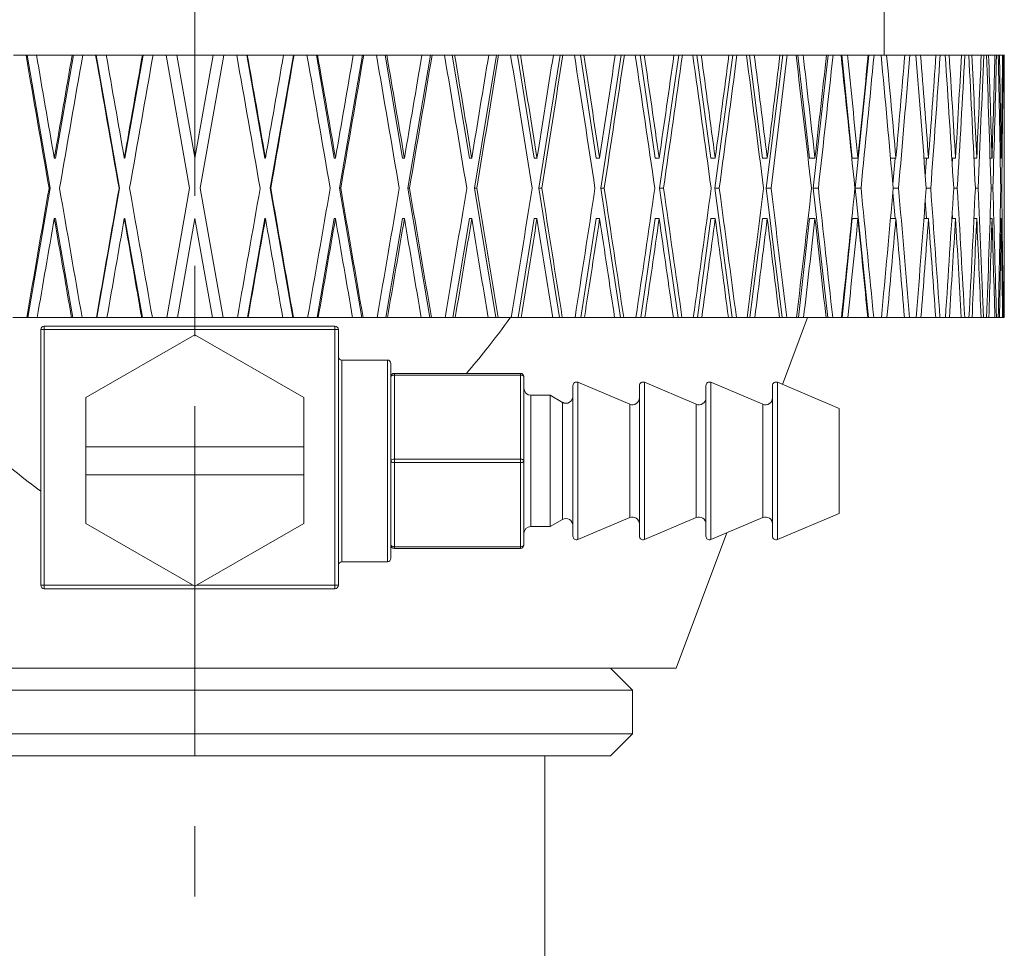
# Model space of a CAD drawing. Header units: inches. Extents: x 1.1 to 19.8, y 0.8 to 16.6.
# Tile 9 of 16: x 10.8 to 12.2, y 5.7 to 7. Entities that reach past the tile are written whole.
import ezdxf

# ---------------------------------------------------------------- set-up
doc = ezdxf.new("R2010")
doc.units = ezdxf.units.IN
doc.header["$MEASUREMENT"] = 0
doc.linetypes.add('CENTERX2', pattern=[0.8, 0.5, -0.1, 0.1, -0.1])
doc.layers.add('SLD-0', color=7, linetype='Continuous')

msp = doc.modelspace()

# ---------------------------------------------------------------- linework, layer by layer
at = {"color": 7, "linetype": 'Continuous', "lineweight": 15}
for p, q in [((12.0495, 6.9779), (12.0495, 7.4216)), ((10.8061, 6.9779), (10.8242, 6.9779)), ((10.8242, 6.9779), (10.8258, 6.9779)), ((10.8258, 6.9779), (10.8589, 6.7876)), ((10.8258, 6.9779), (10.8391, 6.9779)), ((10.8391, 6.9779), (10.8902, 6.9779)), ((10.8919, 6.9779), (10.8664, 6.8308)), ((10.8902, 6.9779), (10.8919, 6.9779)), ((10.8919, 6.9779), (10.9053, 6.9779)), ((10.9053, 6.9779), (10.9237, 6.9779)), ((10.9237, 6.9779), (10.9245, 6.9779)), ((10.9245, 6.9779), (10.9579, 6.7876)), ((10.9245, 6.9779), (10.9388, 6.9779)), ((10.9388, 6.9779), (10.9905, 6.9779)), ((10.9913, 6.9779), (10.9655, 6.8308)), ((10.9905, 6.9779), (10.9913, 6.9779)), ((10.9913, 6.9779), (11.0057, 6.9779)), ((11.0057, 6.9779), (11.0242, 6.9779)), ((11.0577, 6.7876), (11.0242, 6.9779)), ((11.0242, 6.9779), (11.0394, 6.9779)), ((11.0394, 6.9779), (11.0652, 6.8316)), ((11.0394, 6.9779), (11.0913, 6.9779)), ((11.0654, 6.8308), (11.0913, 6.9779)), ((11.1065, 6.9779), (11.073, 6.7876)), ((11.0913, 6.9779), (11.1065, 6.9779)), ((11.1065, 6.9779), (11.125, 6.9779)), ((11.125, 6.9779), (11.1394, 6.9779)), ((11.1652, 6.8308), (11.1394, 6.9779)), ((11.1394, 6.9779), (11.1402, 6.9779)), ((11.1402, 6.9779), (11.1919, 6.9779)), ((11.1728, 6.7876), (11.2063, 6.9779)), ((11.1919, 6.9779), (11.2063, 6.9779)), ((11.2063, 6.9779), (11.2071, 6.9779)), ((11.2071, 6.9779), (11.2254, 6.9779)), ((11.2254, 6.9779), (11.2388, 6.9779)), ((11.2644, 6.8308), (11.2388, 6.9779)), ((11.2388, 6.9779), (11.2405, 6.9779)), ((11.2405, 6.9779), (11.2916, 6.9779)), ((11.2719, 6.7876), (11.3049, 6.9779)), ((11.2916, 6.9779), (11.3049, 6.9779)), ((11.3049, 6.9779), (11.3065, 6.9779)), ((11.3065, 6.9779), (11.3246, 6.9779)), ((11.3246, 6.9779), (11.3369, 6.9779)), ((11.362, 6.8308), (11.3369, 6.9779)), ((11.3369, 6.9779), (11.3394, 6.9779)), ((11.3394, 6.9779), (11.3895, 6.9779)), ((11.3693, 6.7876), (11.4017, 6.9779)), ((11.3895, 6.9779), (11.4017, 6.9779)), ((11.4017, 6.9779), (11.4041, 6.9779)), ((11.4041, 6.9779), (11.4218, 6.9779)), ((11.4218, 6.9779), (11.4329, 6.9779)), ((11.4573, 6.8308), (11.4329, 6.9779)), ((11.4329, 6.9779), (11.4363, 6.9779)), ((11.4363, 6.9779), (11.485, 6.9779)), ((11.4645, 6.7876), (11.496, 6.9779)), ((11.485, 6.9779), (11.496, 6.9779)), ((11.496, 6.9779), (11.4992, 6.9779)), ((11.4992, 6.9779), (11.5163, 6.9779)), ((11.5163, 6.9779), (11.5262, 6.9779)), ((11.5497, 6.8308), (11.5262, 6.9779)), ((11.5262, 6.9779), (11.5303, 6.9779)), ((11.5303, 6.9779), (11.5773, 6.9779)), ((11.5566, 6.7876), (11.587, 6.9779)), ((11.5773, 6.9779), (11.587, 6.9779)), ((11.587, 6.9779), (11.5909, 6.9779)), ((11.5909, 6.9779), (11.6073, 6.9779)), ((11.6073, 6.9779), (11.6159, 6.9779)), ((11.6383, 6.8308), (11.6159, 6.9779)), ((11.6159, 6.9779), (11.6207, 6.9779)), ((11.6207, 6.9779), (11.6657, 6.9779)), ((11.6449, 6.7876), (11.674, 6.9779)), ((11.6657, 6.9779), (11.674, 6.9779)), ((11.674, 6.9779), (11.6786, 6.9779)), ((11.6786, 6.9779), (11.6942, 6.9779)), ((11.6942, 6.9779), (11.7014, 6.9779)), ((11.7227, 6.8308), (11.7014, 6.9779)), ((11.7014, 6.9779), (11.707, 6.9779)), ((11.707, 6.9779), (11.7495, 6.9779)), ((11.7289, 6.7876), (11.7564, 6.9779)), ((11.7495, 6.9779), (11.7564, 6.9779)), ((11.7564, 6.9779), (11.7617, 6.9779)), ((11.7617, 6.9779), (11.7764, 6.9779)), ((11.7764, 6.9779), (11.7821, 6.9779)), ((11.802, 6.8308), (11.7821, 6.9779)), ((11.7821, 6.9779), (11.7883, 6.9779)), ((11.7883, 6.9779), (11.8281, 6.9779)), ((11.8078, 6.7876), (11.8335, 6.9779)), ((11.8281, 6.9779), (11.8335, 6.9779)), ((11.8335, 6.9779), (11.8395, 6.9779)), ((11.8395, 6.9779), (11.8531, 6.9779)), ((11.8531, 6.9779), (11.8573, 6.9779)), ((11.8757, 6.8308), (11.8573, 6.9779)), ((11.8573, 6.9779), (11.8642, 6.9779)), ((11.8642, 6.9779), (11.9009, 6.9779)), ((11.881, 6.7876), (11.9048, 6.9779)), ((11.9009, 6.9779), (11.9048, 6.9779)), ((11.9048, 6.9779), (11.9113, 6.9779)), ((11.9113, 6.9779), (11.9238, 6.9779)), ((11.9238, 6.9779), (11.9265, 6.9779)), ((11.9432, 6.8308), (11.9265, 6.9779)), ((11.9265, 6.9779), (11.934, 6.9779)), ((11.934, 6.9779), (11.9673, 6.9779)), ((11.9481, 6.7876), (11.9697, 6.9779)), ((11.9673, 6.9779), (11.9697, 6.9779)), ((11.9697, 6.9779), (11.9768, 6.9779)), ((11.9768, 6.9779), (11.988, 6.9779)), ((11.988, 6.9779), (11.9892, 6.9779)), ((12.004, 6.8308), (11.9892, 6.9779)), ((11.9892, 6.9779), (11.9971, 6.9779)), ((11.9971, 6.9779), (12.0269, 6.9779)), ((12.0084, 6.7876), (12.0277, 6.9779)), ((12.0269, 6.9779), (12.0277, 6.9779)), ((12.0277, 6.9779), (12.0353, 6.9779)), ((12.0353, 6.9779), (12.0452, 6.9779)), ((12.0452, 6.9779), (12.0532, 6.9779)), ((12.0532, 6.9779), (12.0791, 6.9779)), ((12.0791, 6.9779), (12.0864, 6.9779)), ((12.0864, 6.9779), (12.0949, 6.9779)), ((12.0949, 6.9779), (12.1017, 6.9779)), ((12.1017, 6.9779), (12.1237, 6.9779)), ((12.1237, 6.9779), (12.1297, 6.9779)), ((12.1297, 6.9779), (12.1368, 6.9779)), ((12.1368, 6.9779), (12.1424, 6.9779)), ((12.1424, 6.9779), (12.1601, 6.9779)), ((12.1601, 6.9779), (12.1649, 6.9779)), ((12.1649, 6.9779), (12.1705, 6.9779)), ((12.1705, 6.9779), (12.1749, 6.9779)), ((12.1749, 6.9779), (12.1883, 6.9779)), ((12.1883, 6.9779), (12.1918, 6.9779)), ((12.1918, 6.9779), (12.1958, 6.9779)), ((12.1958, 6.9779), (12.1989, 6.9779)), ((12.1989, 6.9779), (12.2079, 6.9779)), ((12.2079, 6.9779), (12.2101, 6.9779)), ((12.2101, 6.9779), (12.2125, 6.9779)), ((12.2125, 6.9779), (12.2143, 6.9779)), ((12.2143, 6.9779), (12.2188, 6.9779)), ((12.2188, 6.9779), (12.2197, 6.9779)), ((12.2197, 6.9779), (12.2205, 6.9779)), ((12.2205, 6.9779), (12.2209, 6.9779)), ((12.2209, 6.9779), (12.2212, 6.9779)), ((12.2212, 6.8316), (12.2212, 6.9779)), ((10.8646, 6.8308), (10.8645, 6.8316)), ((10.8664, 6.8308), (10.8646, 6.8308)), ((10.9646, 6.8308), (10.9645, 6.8316)), ((10.9655, 6.8308), (10.9646, 6.8308)), ((11.0654, 6.8308), (11.0652, 6.8316)), ((11.1652, 6.8308), (11.1661, 6.8308)), ((11.1661, 6.8308), (11.166, 6.8316)), ((11.2644, 6.8308), (11.2661, 6.8308)), ((11.2661, 6.8308), (11.266, 6.8316)), ((11.362, 6.8308), (11.3646, 6.8308)), ((11.3646, 6.8308), (11.3644, 6.8316)), ((11.4573, 6.8308), (11.4607, 6.8308)), ((11.4607, 6.8308), (11.4606, 6.8316)), ((11.5497, 6.8308), (11.5539, 6.8308)), ((11.5539, 6.8308), (11.5538, 6.8316)), ((11.6383, 6.8308), (11.6433, 6.8308)), ((11.6433, 6.8308), (11.6432, 6.8316)), ((11.7227, 6.8308), (11.7284, 6.8308)), ((11.7284, 6.8308), (11.7283, 6.8316)), ((11.802, 6.8308), (11.8084, 6.8308)), ((11.8084, 6.8308), (11.8083, 6.8316)), ((11.8757, 6.8308), (11.8827, 6.8308)), ((11.8827, 6.8308), (11.8826, 6.8316)), ((11.9432, 6.8308), (11.9509, 6.8308)), ((11.9509, 6.8308), (11.9508, 6.8316)), ((12.004, 6.8308), (12.0122, 6.8308)), ((12.0122, 6.8308), (12.0122, 6.8316)), ((12.0587, 6.8308), (12.0664, 6.8308)), ((12.0621, 6.7933), (12.0654, 6.8308)), ((12.0664, 6.8308), (12.0663, 6.8316)), ((12.1064, 6.8308), (12.113, 6.8308)), ((12.1084, 6.8049), (12.1103, 6.8308)), ((12.113, 6.8308), (12.1129, 6.8316)), ((12.1463, 6.8308), (12.1516, 6.8308)), ((12.1468, 6.8217), (12.1474, 6.8308)), ((12.1516, 6.8308), (12.1515, 6.8316)), ((12.1778, 6.8308), (12.1819, 6.8308)), ((12.1819, 6.8308), (12.1818, 6.8316)), ((12.2009, 6.8308), (12.2037, 6.8308)), ((12.2037, 6.8308), (12.2037, 6.8316)), ((12.2154, 6.8308), (12.2168, 6.8308)), ((12.2168, 6.8308), (12.2168, 6.8316)), ((12.2211, 6.8308), (12.2212, 6.8308)), ((12.2212, 6.8308), (12.2212, 6.8316)), ((10.8589, 6.7876), (10.8268, 6.6029)), ((10.8589, 6.7876), (10.8571, 6.7876)), ((10.9579, 6.7876), (10.9255, 6.6029)), ((10.9579, 6.7876), (10.957, 6.7876)), ((11.0252, 6.6029), (11.0577, 6.7876)), ((11.073, 6.7876), (11.1055, 6.6029)), ((11.1728, 6.7876), (11.1737, 6.7876)), ((11.2053, 6.6029), (11.1728, 6.7876)), ((11.2719, 6.7876), (11.2736, 6.7876)), ((11.3039, 6.6029), (11.2719, 6.7876)), ((11.4008, 6.6029), (11.3693, 6.7876)), ((11.3693, 6.7876), (11.3719, 6.7876)), ((11.4951, 6.6029), (11.4645, 6.7876)), ((11.4645, 6.7876), (11.4679, 6.7876)), ((11.5861, 6.6029), (11.5566, 6.7876)), ((11.5566, 6.7876), (11.5608, 6.7876)), ((11.6731, 6.6029), (11.6449, 6.7876)), ((11.6449, 6.7876), (11.6499, 6.7876)), ((11.7556, 6.6029), (11.7289, 6.7876)), ((11.7289, 6.7876), (11.7346, 6.7876)), ((11.8327, 6.6029), (11.8078, 6.7876)), ((11.8078, 6.7876), (11.8142, 6.7876)), ((11.9041, 6.6029), (11.881, 6.7876)), ((11.881, 6.7876), (11.8881, 6.7876)), ((11.969, 6.6029), (11.9481, 6.7876)), ((11.9481, 6.7876), (11.9557, 6.7876)), ((12.0271, 6.6029), (12.0084, 6.7876)), ((12.0084, 6.7876), (12.0166, 6.7876)), ((12.0654, 6.7444), (12.0621, 6.7818)), ((12.0626, 6.7876), (12.0702, 6.7876)), ((12.1097, 6.7876), (12.1162, 6.7876)), ((12.1489, 6.7876), (12.1541, 6.7876)), ((12.1799, 6.7876), (12.1838, 6.7876)), ((12.2023, 6.7876), (12.205, 6.7876)), ((12.2161, 6.7876), (12.2175, 6.7876)), ((12.1103, 6.7444), (12.1084, 6.7702)), ((12.1474, 6.7444), (12.1468, 6.7535)), ((10.8664, 6.7444), (10.8646, 6.7444)), ((10.8664, 6.7444), (10.8909, 6.6029)), ((10.9655, 6.7444), (10.9646, 6.7444)), ((10.9655, 6.7444), (10.9903, 6.6029)), ((11.0654, 6.7444), (11.0404, 6.6029)), ((11.0903, 6.6029), (11.0654, 6.7444)), ((11.1404, 6.6029), (11.1652, 6.7444)), ((11.1652, 6.7444), (11.1661, 6.7444)), ((11.2398, 6.6029), (11.2644, 6.7444)), ((11.2644, 6.7444), (11.2661, 6.7444)), ((11.3379, 6.6029), (11.362, 6.7444)), ((11.362, 6.7444), (11.3646, 6.7444)), ((11.4339, 6.6029), (11.4573, 6.7444)), ((11.4573, 6.7444), (11.4607, 6.7444)), ((11.5271, 6.6029), (11.5497, 6.7444)), ((11.5497, 6.7444), (11.5539, 6.7444)), ((11.6167, 6.6029), (11.6383, 6.7444)), ((11.6383, 6.7444), (11.6433, 6.7444)), ((11.7022, 6.6029), (11.7227, 6.7444)), ((11.7227, 6.7444), (11.7284, 6.7444)), ((11.7829, 6.6029), (11.802, 6.7444)), ((11.802, 6.7444), (11.8084, 6.7444)), ((11.858, 6.6029), (11.8757, 6.7444)), ((11.8757, 6.7444), (11.8827, 6.7444)), ((11.9272, 6.6029), (11.9432, 6.7444)), ((11.9432, 6.7444), (11.9509, 6.7444)), ((11.9897, 6.6029), (12.004, 6.7444)), ((12.004, 6.7444), (12.0122, 6.7444)), ((12.0587, 6.7444), (12.0664, 6.7444)), ((12.1064, 6.7444), (12.113, 6.7444)), ((12.1463, 6.7444), (12.1516, 6.7444)), ((12.1778, 6.7444), (12.1819, 6.7444)), ((12.2009, 6.7444), (12.2037, 6.7444)), ((12.2154, 6.7444), (12.2168, 6.7444)), ((12.2211, 6.7444), (12.2212, 6.7444)), ((12.2212, 6.6029), (12.2212, 6.7436)), ((10.8052, 6.6029), (10.8252, 6.6029)), ((10.8268, 6.6029), (10.8252, 6.6029)), ((10.8401, 6.6029), (10.8268, 6.6029)), ((10.8401, 6.6029), (10.8892, 6.6029)), ((10.8909, 6.6029), (10.8892, 6.6029)), ((10.9043, 6.6029), (10.8909, 6.6029)), ((10.9043, 6.6029), (10.9246, 6.6029)), ((10.9255, 6.6029), (10.9246, 6.6029)), ((10.9398, 6.6029), (10.9255, 6.6029)), ((10.9398, 6.6029), (10.9895, 6.6029)), ((10.9903, 6.6029), (10.9895, 6.6029)), ((11.0047, 6.6029), (10.9903, 6.6029)), ((11.0047, 6.6029), (11.0252, 6.6029)), ((11.0404, 6.6029), (11.0252, 6.6029)), ((11.0404, 6.6029), (11.0903, 6.6029)), ((11.1055, 6.6029), (11.0903, 6.6029)), ((11.1055, 6.6029), (11.126, 6.6029)), ((11.1404, 6.6029), (11.126, 6.6029)), ((11.1412, 6.6029), (11.1404, 6.6029)), ((11.1412, 6.6029), (11.1909, 6.6029)), ((11.2053, 6.6029), (11.1909, 6.6029)), ((11.2061, 6.6029), (11.2053, 6.6029)), ((11.2061, 6.6029), (11.2264, 6.6029)), ((11.2398, 6.6029), (11.2264, 6.6029)), ((11.2415, 6.6029), (11.2398, 6.6029)), ((11.2415, 6.6029), (11.2906, 6.6029)), ((11.3039, 6.6029), (11.2906, 6.6029)), ((11.3055, 6.6029), (11.3039, 6.6029)), ((11.3055, 6.6029), (11.3256, 6.6029)), ((11.3379, 6.6029), (11.3256, 6.6029)), ((11.3404, 6.6029), (11.3379, 6.6029)), ((11.3404, 6.6029), (11.3886, 6.6029)), ((11.4008, 6.6029), (11.3886, 6.6029)), ((11.4032, 6.6029), (11.4008, 6.6029)), ((11.4032, 6.6029), (11.4227, 6.6029)), ((11.4339, 6.6029), (11.4227, 6.6029)), ((11.4372, 6.6029), (11.4339, 6.6029)), ((11.4372, 6.6029), (11.4841, 6.6029)), ((11.4951, 6.6029), (11.4841, 6.6029)), ((11.4982, 6.6029), (11.4951, 6.6029)), ((11.4982, 6.6029), (11.5172, 6.6029)), ((11.5271, 6.6029), (11.5172, 6.6029)), ((11.5312, 6.6029), (11.5271, 6.6029)), ((11.5312, 6.6029), (11.5764, 6.6029)), ((11.5861, 6.6029), (11.5764, 6.6029)), ((11.59, 6.6029), (11.5861, 6.6029)), ((11.59, 6.6029), (11.6082, 6.6029)), ((11.6167, 6.6029), (11.6082, 6.6029)), ((11.6216, 6.6029), (11.6167, 6.6029)), ((11.6216, 6.6029), (11.6648, 6.6029)), ((11.6731, 6.6029), (11.6648, 6.6029)), ((11.6778, 6.6029), (11.6731, 6.6029)), ((11.6778, 6.6029), (11.6951, 6.6029)), ((11.7022, 6.6029), (11.6951, 6.6029)), ((11.7078, 6.6029), (11.7022, 6.6029)), ((11.7078, 6.6029), (11.7487, 6.6029)), ((11.7556, 6.6029), (11.7487, 6.6029)), ((11.7609, 6.6029), (11.7556, 6.6029)), ((11.7609, 6.6029), (11.7772, 6.6029)), ((11.7829, 6.6029), (11.7772, 6.6029)), ((11.7891, 6.6029), (11.7829, 6.6029)), ((11.7891, 6.6029), (11.8273, 6.6029)), ((11.8327, 6.6029), (11.8273, 6.6029)), ((11.8387, 6.6029), (11.8327, 6.6029)), ((11.8387, 6.6029), (11.8538, 6.6029)), ((11.858, 6.6029), (11.8538, 6.6029)), ((11.8649, 6.6029), (11.858, 6.6029)), ((11.8649, 6.6029), (11.9002, 6.6029)), ((11.9041, 6.6029), (11.9002, 6.6029)), ((11.9107, 6.6029), (11.9041, 6.6029)), ((11.9044, 6.5076), (11.94, 6.6029)), ((11.9107, 6.6029), (11.9245, 6.6029)), ((11.9272, 6.6029), (11.9245, 6.6029)), ((11.9346, 6.6029), (11.9272, 6.6029)), ((11.9346, 6.6029), (11.9667, 6.6029)), ((11.969, 6.6029), (11.9667, 6.6029)), ((11.9761, 6.6029), (11.969, 6.6029)), ((11.9761, 6.6029), (11.9886, 6.6029)), ((11.9897, 6.6029), (11.9886, 6.6029)), ((11.9977, 6.6029), (11.9897, 6.6029)), ((11.9977, 6.6029), (12.0263, 6.6029)), ((12.0271, 6.6029), (12.0263, 6.6029)), ((12.0347, 6.6029), (12.0271, 6.6029)), ((12.0347, 6.6029), (12.0457, 6.6029)), ((12.0537, 6.6029), (12.0457, 6.6029)), ((12.0537, 6.6029), (12.0787, 6.6029)), ((12.0859, 6.6029), (12.0787, 6.6029)), ((12.0859, 6.6029), (12.0954, 6.6029)), ((12.1022, 6.6029), (12.0954, 6.6029)), ((12.1022, 6.6029), (12.1233, 6.6029)), ((12.1293, 6.6029), (12.1233, 6.6029)), ((12.1293, 6.6029), (12.1372, 6.6029)), ((12.1428, 6.6029), (12.1372, 6.6029)), ((12.1428, 6.6029), (12.1598, 6.6029)), ((12.1646, 6.6029), (12.1598, 6.6029)), ((12.1646, 6.6029), (12.1708, 6.6029)), ((12.1752, 6.6029), (12.1708, 6.6029)), ((12.1752, 6.6029), (12.1881, 6.6029)), ((12.1916, 6.6029), (12.1881, 6.6029)), ((12.1916, 6.6029), (12.196, 6.6029)), ((12.1991, 6.6029), (12.196, 6.6029)), ((12.1991, 6.6029), (12.2077, 6.6029)), ((12.21, 6.6029), (12.2077, 6.6029)), ((12.21, 6.6029), (12.2126, 6.6029)), ((12.2144, 6.6029), (12.2126, 6.6029)), ((12.2144, 6.6029), (12.2187, 6.6029)), ((12.2196, 6.6029), (12.2187, 6.6029)), ((12.2196, 6.6029), (12.2205, 6.6029)), ((12.221, 6.6029), (12.2205, 6.6029)), ((12.221, 6.6029), (12.2212, 6.6029)), ((10.8452, 6.2209), (10.8452, 6.5859)), ((10.8452, 6.5859), (10.8502, 6.5859)), ((10.8502, 6.5909), (10.8502, 6.5859)), ((10.8502, 6.5909), (11.2652, 6.5909)), ((10.8502, 6.5859), (10.8502, 6.2209)), ((11.2652, 6.5859), (10.8502, 6.5859)), ((11.2652, 6.5909), (11.2652, 6.5859)), ((11.2652, 6.2209), (11.2652, 6.5859)), ((11.2652, 6.5859), (11.2702, 6.5859)), ((11.2702, 6.5859), (11.2702, 6.2209)), ((11.0652, 6.5785), (10.9097, 6.4887)), ((11.2207, 6.4887), (11.0652, 6.5785)), ((11.3402, 6.5424), (11.2752, 6.5424)), ((11.2752, 6.5424), (11.2752, 6.2544)), ((11.3402, 6.3984), (11.3402, 6.5424)), ((11.3452, 6.5374), (11.3452, 6.3984)), ((11.3502, 6.5209), (11.3502, 6.5234)), ((11.3502, 6.5234), (11.5302, 6.5234)), ((11.5302, 6.5209), (11.3502, 6.5209)), ((11.3502, 6.5209), (11.3502, 6.4009)), ((11.5302, 6.5209), (11.5302, 6.5234)), ((11.5302, 6.4009), (11.5302, 6.5209)), ((11.5352, 6.5184), (11.5352, 6.3984)), ((11.6863, 6.4793), (11.6122, 6.5106)), ((11.6122, 6.5106), (11.6122, 6.2861)), ((11.7813, 6.4793), (11.7072, 6.5106)), ((11.7072, 6.5106), (11.7072, 6.2861)), ((11.8763, 6.4793), (11.8022, 6.5106)), ((11.8022, 6.5106), (11.8022, 6.2861)), ((11.9852, 6.4734), (11.8972, 6.5106)), ((11.8972, 6.5106), (11.8972, 6.2861)), ((11.6052, 6.3984), (11.6052, 6.506)), ((11.7002, 6.3984), (11.7002, 6.506)), ((11.7952, 6.3984), (11.7952, 6.506)), ((11.8902, 6.3984), (11.8902, 6.506)), ((10.9097, 6.4887), (10.9097, 6.4184)), ((11.2207, 6.4184), (11.2207, 6.4887)), ((11.5726, 6.4921), (11.5452, 6.4921)), ((11.5452, 6.4921), (11.5452, 6.3046)), ((11.5902, 6.482), (11.5726, 6.4921)), ((11.5726, 6.3984), (11.5726, 6.4921)), ((11.5902, 6.3984), (11.5902, 6.482)), ((11.6863, 6.3984), (11.6863, 6.4793)), ((11.7813, 6.3984), (11.7813, 6.4793)), ((11.8763, 6.3984), (11.8763, 6.4793)), ((11.9852, 6.3984), (11.9852, 6.4734)), ((10.9097, 6.4184), (11.2207, 6.4184)), ((10.9097, 6.3784), (10.9097, 6.4184)), ((11.2207, 6.4184), (11.2207, 6.3784)), ((11.3402, 6.2544), (11.3402, 6.3984)), ((11.3452, 6.3984), (11.3452, 6.2594)), ((11.3502, 6.3959), (11.3502, 6.4009)), ((11.3502, 6.4009), (11.5302, 6.4009)), ((11.5302, 6.3959), (11.5302, 6.4009)), ((11.5352, 6.3984), (11.5352, 6.2784)), ((11.5726, 6.3046), (11.5726, 6.3984)), ((11.5902, 6.3148), (11.5902, 6.3984)), ((11.6052, 6.2907), (11.6052, 6.3984)), ((11.6863, 6.3175), (11.6863, 6.3984)), ((11.7002, 6.2907), (11.7002, 6.3984)), ((11.7813, 6.3175), (11.7813, 6.3984)), ((11.7952, 6.2907), (11.7952, 6.3984)), ((11.8763, 6.3175), (11.8763, 6.3984)), ((11.8902, 6.2907), (11.8902, 6.3984)), ((11.9852, 6.3234), (11.9852, 6.3984)), ((11.5302, 6.3959), (11.3502, 6.3959)), ((11.3502, 6.3959), (11.3502, 6.2759)), ((11.5302, 6.2759), (11.5302, 6.3959)), ((11.2207, 6.3784), (10.9097, 6.3784)), ((10.9097, 6.3784), (10.9097, 6.3092)), ((11.2207, 6.3092), (11.2207, 6.3784)), ((11.5726, 6.3046), (11.5902, 6.3148)), ((11.6122, 6.2861), (11.6863, 6.3175)), ((11.7072, 6.2861), (11.7813, 6.3175)), ((11.8022, 6.2861), (11.8763, 6.3175)), ((11.8972, 6.2861), (11.9852, 6.3234)), ((10.9097, 6.3092), (11.0652, 6.2194)), ((11.0652, 6.2194), (11.2207, 6.3092)), ((11.5452, 6.3046), (11.5726, 6.3046)), ((11.7527, 6.1024), (11.8251, 6.2958)), ((11.3502, 6.2759), (11.5302, 6.2759)), ((11.3502, 6.2734), (11.3502, 6.2759)), ((11.5302, 6.2734), (11.3502, 6.2734)), ((11.5302, 6.2734), (11.5302, 6.2759)), ((11.2752, 6.2544), (11.3402, 6.2544)), ((10.8452, 6.2209), (10.8502, 6.2209)), ((10.8502, 6.2209), (11.0627, 6.2209)), ((10.8502, 6.2209), (10.8502, 6.2159)), ((11.2652, 6.2159), (10.8502, 6.2159)), ((11.0678, 6.2209), (11.2652, 6.2209)), ((11.2652, 6.2209), (11.2652, 6.2159)), ((11.2652, 6.2209), (11.2702, 6.2209)), ((10.3777, 6.1024), (11.7527, 6.1024)), ((11.6902, 6.0711), (11.659, 6.1024)), ((10.4402, 6.0711), (11.6902, 6.0711)), ((11.6902, 6.0086), (11.6902, 6.0711)), ((10.4402, 6.0086), (11.6902, 6.0086)), ((11.659, 5.9774), (11.6902, 6.0086)), ((10.4715, 5.9774), (11.659, 5.9774)), ((11.5652, 5.4186), (11.5652, 5.9774))]:
    msp.add_line(p, q, dxfattribs=at)
at = {"color": 7, "linetype": 'Continuous', "lineweight": 15, "flags": 128}
for points in [[(11.3452, 6.5184), (11.3453, 6.5189), (11.3456, 6.5193), (11.3461, 6.5198), (11.3467, 6.5201), (11.3474, 6.5205), (11.3483, 6.5207), (11.3492, 6.5208), (11.3502, 6.5209)], [(11.5302, 6.5209), (11.5312, 6.5208), (11.5321, 6.5207), (11.533, 6.5205), (11.5338, 6.5201), (11.5344, 6.5198), (11.5348, 6.5193), (11.5351, 6.5189), (11.5352, 6.5184)], [(11.3452, 6.3984), (11.3453, 6.3989), (11.3456, 6.3993), (11.3461, 6.3998), (11.3467, 6.4001), (11.3474, 6.4005), (11.3483, 6.4007), (11.3492, 6.4008), (11.3502, 6.4009)], [(11.3452, 6.3984), (11.3453, 6.3979), (11.3456, 6.3974), (11.3461, 6.397), (11.3467, 6.3966), (11.3474, 6.3963), (11.3483, 6.3961), (11.3492, 6.3959), (11.3502, 6.3959)], [(11.5302, 6.4009), (11.5312, 6.4008), (11.5321, 6.4007), (11.533, 6.4005), (11.5338, 6.4001), (11.5344, 6.3998), (11.5348, 6.3993), (11.5351, 6.3989), (11.5352, 6.3984)], [(11.5302, 6.3959), (11.5312, 6.3959), (11.5321, 6.3961), (11.533, 6.3963), (11.5338, 6.3966), (11.5344, 6.397), (11.5348, 6.3974), (11.5351, 6.3979), (11.5352, 6.3984)], [(11.3502, 6.2759), (11.3492, 6.2759), (11.3483, 6.2761), (11.3474, 6.2763), (11.3467, 6.2766), (11.3461, 6.277), (11.3456, 6.2774), (11.3453, 6.2779), (11.3452, 6.2784)], [(11.5352, 6.2784), (11.5351, 6.2779), (11.5348, 6.2774), (11.5344, 6.277), (11.5338, 6.2766), (11.533, 6.2763), (11.5321, 6.2761), (11.5312, 6.2759), (11.5302, 6.2759)]]:
    msp.add_lwpolyline(points, dxfattribs=at)
at = {"color": 7, "linetype": 'Continuous', "lineweight": 15}
for centre, radius, start, end in [((10.8502, 6.5859), 0.005, 90, 180), ((11.2652, 6.5859), 0.005, 0, 90), ((11.2752, 6.5474), 0.005, 180, 270), ((11.3402, 6.5374), 0.005, 0, 90), ((11.3502, 6.5184), 0.005, 90, 180), ((11.5302, 6.5184), 0.005, 0, 90), ((11.6102, 6.506), 0.005, 67.0723, 180), ((11.7052, 6.506), 0.005, 67.0723, 180), ((11.8002, 6.506), 0.005, 67.0723, 180), ((11.8952, 6.506), 0.005, 67.0723, 180), ((11.5452, 6.5021), 0.01, 180, 270), ((11.5952, 6.4907), 0.01, 240.1419, 0), ((11.6902, 6.4885), 0.01, 247.0723, 0), ((11.7852, 6.4885), 0.01, 247.0723, 0), ((11.8802, 6.4885), 0.01, 247.0723, 0), ((11.5952, 6.3061), 0.01, 0, 119.8581), ((11.6902, 6.3083), 0.01, 360, 112.9277), ((11.7852, 6.3083), 0.01, 0, 112.9277), ((11.8802, 6.3083), 0.01, 0, 112.9277), ((11.5452, 6.2946), 0.01, 90, 180), ((11.6102, 6.2907), 0.005, 180, 292.9277), ((11.7052, 6.2907), 0.005, 180, 292.9277), ((11.8002, 6.2907), 0.005, 180, 292.9277), ((11.8952, 6.2907), 0.005, 180, 292.9277), ((11.3502, 6.2784), 0.005, 180, 270), ((11.5302, 6.2784), 0.005, 270, 0), ((11.3402, 6.2594), 0.005, 270, 360), ((11.2752, 6.2494), 0.005, 90, 180), ((10.8502, 6.2209), 0.005, 180, 270), ((11.2652, 6.2209), 0.005, 270, 0)]:
    msp.add_arc(centre, radius, start, end, dxfattribs=at)
for centre, major_axis, ratio, start_param, end_param in [((11.0652, 6.7452), (-1.1395, 6.5559), 0.029722, 1.530131, 1.559167), ((11.0652, 6.8316), (-1.1395, 6.5559), 0.029722, 1.543312, 1.565631), ((11.0652, 6.8299), (1.1395, 6.5559), 0.029722, 1.553394, 1.575837), ((11.0652, 6.7436), (1.1395, 6.5559), 0.029722, 1.540213, 1.569249), ((11.0652, 6.7452), (-1.1519, 6.556), 0.014908, 1.532677, 1.561714), ((11.0652, 6.8316), (-1.1519, 6.556), 0.014908, 1.545859, 1.568177), ((11.0652, 6.8299), (1.1519, 6.556), 0.014908, 1.550848, 1.573291), ((11.0652, 6.7436), (1.1519, 6.556), 0.014908, 1.537666, 1.566703), ((11.0652, 6.7452), (-1.1519, 6.556), 0.014908, 4.716233, 4.745269), ((11.0652, 6.8316), (-1.1519, 6.556), 0.014908, 4.70977, 4.732088), ((11.0652, 6.8299), (1.1519, 6.556), 0.014908, 4.715133, 4.737576), ((11.0652, 6.7436), (1.1519, 6.556), 0.014908, 4.721721, 4.750758), ((11.0652, 6.7452), (-1.1395, 6.5559), 0.029722, 4.713686, 4.742723), ((11.0652, 6.8316), (-1.1395, 6.5559), 0.029722, 4.707223, 4.729541), ((11.0652, 6.8299), (1.1395, 6.5559), 0.029722, 4.71768, 4.740123), ((11.0652, 6.7436), (1.1395, 6.5559), 0.029722, 4.724268, 4.753304), ((11.0652, 6.7452), (-1.1188, 6.5558), 0.044348, 4.711284, 4.74032), ((11.0652, 6.8316), (-1.1188, 6.5558), 0.044348, 4.704821, 4.727139), ((11.0652, 6.8299), (1.1188, 6.5558), 0.044348, 4.720082, 4.742525), ((11.0652, 6.7436), (1.1188, 6.5558), 0.044348, 4.72667, 4.755707), ((11.0652, 6.7452), (-1.0901, 6.5557), 0.05869, 4.709093, 4.73813), ((11.0652, 6.8316), (-1.0901, 6.5557), 0.05869, 4.70263, 4.724948), ((11.0652, 6.8299), (1.0901, 6.5557), 0.05869, 4.722273, 4.744716), ((11.0652, 6.7436), (1.0901, 6.5557), 0.05869, 4.728861, 4.757897), ((11.0652, 6.7452), (-1.0533, 6.5556), 0.072653, 4.707179, 4.736215), ((11.0652, 6.8316), (-1.0533, 6.5556), 0.072653, 4.700716, 4.723034), ((11.0652, 6.8299), (1.0533, 6.5556), 0.072653, 4.724187, 4.74663), ((11.0652, 6.7436), (1.0533, 6.5556), 0.072653, 4.730775, 4.759812), ((11.0652, 6.7452), (-1.0087, 6.5554), 0.086139, 4.705599, 4.734635), ((11.0652, 6.8316), (-1.0087, 6.5554), 0.086139, 4.699135, 4.721453), ((11.0652, 6.8299), (1.0087, 6.5554), 0.086139, 4.725767, 4.74821), ((11.0652, 6.7436), (1.0087, 6.5554), 0.086139, 4.732355, 4.761392), ((11.0652, 6.7452), (-0.9564, 6.5553), 0.09905, 4.704402, 4.733438), ((11.0652, 6.8316), (-0.9564, 6.5553), 0.09905, 4.697939, 4.720257), ((11.0652, 6.8299), (0.9564, 6.5553), 0.09905, 4.726964, 4.749407), ((11.0652, 6.7436), (0.9564, 6.5553), 0.09905, 4.733552, 4.762589), ((11.0652, 6.7452), (-0.8968, 6.5552), 0.111284, 4.70363, 4.732666), ((11.0652, 6.8316), (-0.8968, 6.5552), 0.111284, 4.697166, 4.719485), ((11.0652, 6.8299), (0.8968, 6.5552), 0.111284, 4.727736, 4.750179), ((11.0652, 6.7436), (0.8968, 6.5552), 0.111284, 4.734324, 4.763361), ((11.0652, 6.7452), (-0.83, 6.5552), 0.122744, 4.703312, 4.732348), ((11.0652, 6.8316), (-0.83, 6.5552), 0.122744, 4.696848, 4.719167), ((11.0652, 6.8299), (0.83, 6.5552), 0.122744, 4.728054, 4.750497), ((11.0652, 6.7436), (0.83, 6.5552), 0.122744, 4.734642, 4.763679), ((11.0652, 6.7452), (-0.7566, 6.5552), 0.13333, 4.703465, 4.732501), ((11.0652, 6.8316), (-0.7566, 6.5552), 0.13333, 4.697001, 4.719319), ((11.0652, 6.8299), (0.7566, 6.5552), 0.13333, 4.727901, 4.750344), ((11.0652, 6.7436), (0.7566, 6.5552), 0.13333, 4.734489, 4.763526), ((11.0652, 6.7452), (-0.677, 6.5553), 0.142946, 4.704091, 4.733128), ((11.0652, 6.8316), (-0.677, 6.5553), 0.142946, 4.697628, 4.719946), ((11.0652, 6.8299), (0.677, 6.5553), 0.142946, 4.727275, 4.749718), ((11.0652, 6.7436), (0.677, 6.5553), 0.142946, 4.733863, 4.762899), ((11.0652, 6.7452), (-0.5916, 6.5554), 0.151498, 4.70518, 4.734217), ((11.0652, 6.8316), (-0.5916, 6.5554), 0.151498, 4.698717, 4.721035), ((11.0652, 6.8299), (0.5916, 6.5554), 0.151498, 4.726186, 4.748629), ((11.0652, 6.7436), (0.5916, 6.5554), 0.151498, 4.732774, 4.76181), ((11.0652, 6.7452), (-0.5012, 6.5555), 0.158901, 4.706703, 4.73574), ((11.0652, 6.8316), (-0.5012, 6.5555), 0.158901, 4.70024, 4.722558), ((11.0652, 6.8299), (0.5012, 6.5555), 0.158901, 4.724663, 4.747106), ((11.0652, 6.7436), (0.5012, 6.5555), 0.158901, 4.731251, 4.760287), ((11.0652, 6.7452), (-0.4065, 6.5557), 0.165076, 4.708617, 4.737654), ((11.0652, 6.8316), (-0.4065, 6.5557), 0.165076, 4.702154, 4.724472), ((11.0652, 6.8299), (0.4065, 6.5557), 0.165076, 4.722749, 4.745192), ((11.0652, 6.7436), (0.4065, 6.5557), 0.165076, 4.729337, 4.758373), ((11.0652, 6.7452), (-0.3081, 6.5558), 0.169954, 4.710865, 4.739901), ((11.0652, 6.8316), (-0.3081, 6.5558), 0.169954, 4.704402, 4.72672), ((11.0652, 6.8299), (0.3081, 6.5558), 0.169954, 4.720501, 4.742944), ((11.0652, 6.7436), (0.3081, 6.5558), 0.169954, 4.727089, 4.756126), ((11.0652, 6.7452), (-0.207, 6.5559), 0.17348, 4.713376, 4.742412), ((11.0652, 6.8316), (-0.207, 6.5559), 0.17348, 4.706912, 4.72923), ((11.0652, 6.8299), (0.207, 6.5559), 0.17348, 4.71799, 4.740433), ((11.0652, 6.7436), (0.207, 6.5559), 0.17348, 4.724578, 4.753615), ((11.0652, 6.7452), (-0.104, 6.556), 0.175613, 4.716068, 4.745104), ((11.0652, 6.8316), (-0.104, 6.556), 0.175613, 4.709604, 4.731922), ((11.0652, 6.8299), (0.104, 6.556), 0.175613, 4.715298, 4.737741), ((11.0652, 6.7436), (0.104, 6.556), 0.175613, 4.721886, 4.750923), ((11.0652, 6.7452), (0, 6.556), 0.176327, 4.718852, 4.747889), ((11.0652, 6.8316), (0, 6.556), 0.176327, 4.712389, 4.734707), ((11.0652, 6.8299), (1.1395, 6.5559), 0.029722, 1.582425, 1.610603), ((11.0652, 6.8316), (-1.1395, 6.5559), 0.029722, 1.572343, 1.600521), ((11.0652, 6.8299), (1.1519, 6.556), 0.014908, 1.579879, 1.608056), ((11.0652, 6.8316), (-1.1519, 6.556), 0.014908, 1.57489, 1.603067), ((11.0652, 6.8299), (1.1519, 6.556), 0.014908, 4.680368, 4.708545), ((11.0652, 6.8316), (-1.1519, 6.556), 0.014908, 4.674879, 4.703057), ((11.0652, 6.8299), (1.1395, 6.5559), 0.029722, 4.682914, 4.711092), ((11.0652, 6.8316), (-1.1395, 6.5559), 0.029722, 4.672333, 4.70051), ((11.0652, 6.8299), (1.1188, 6.5558), 0.044348, 4.685317, 4.713494), ((11.0652, 6.8316), (-1.1188, 6.5558), 0.044348, 4.66993, 4.698108), ((11.0652, 6.8299), (1.0901, 6.5557), 0.05869, 4.687507, 4.715685), ((11.0652, 6.8316), (-1.0901, 6.5557), 0.05869, 4.66774, 4.695917), ((11.0652, 6.8299), (1.0533, 6.5556), 0.072653, 4.689422, 4.717599), ((11.0652, 6.8316), (-1.0533, 6.5556), 0.072653, 4.665826, 4.694003), ((11.0652, 6.8299), (1.0087, 6.5554), 0.086139, 4.691002, 4.719179), ((11.0652, 6.8316), (-1.0087, 6.5554), 0.086139, 4.664245, 4.692422), ((11.0652, 6.8299), (0.9564, 6.5553), 0.09905, 4.692199, 4.720376), ((11.0652, 6.8316), (-0.9564, 6.5553), 0.09905, 4.663048, 4.691226), ((11.0652, 6.8299), (0.8968, 6.5552), 0.111284, 4.692971, 4.721148), ((11.0652, 6.8316), (-0.8968, 6.5552), 0.111284, 4.662276, 4.690454), ((11.0652, 6.8299), (0.83, 6.5552), 0.122744, 4.693289, 4.721466), ((11.0652, 6.8316), (-0.83, 6.5552), 0.122744, 4.661958, 4.690136), ((11.0652, 6.8299), (0.7566, 6.5552), 0.13333, 4.693136, 4.721313), ((11.0652, 6.8316), (-0.7566, 6.5552), 0.13333, 4.662111, 4.690289), ((11.0652, 6.8299), (0.677, 6.5553), 0.142946, 4.692509, 4.720687), ((11.0652, 6.8316), (-0.677, 6.5553), 0.142946, 4.662738, 4.690915), ((11.0652, 6.8299), (0.5916, 6.5554), 0.151498, 4.69142, 4.719598), ((11.0652, 6.8316), (-0.5916, 6.5554), 0.151498, 4.663827, 4.692004), ((11.0652, 6.8299), (0.5012, 6.5555), 0.158901, 4.689897, 4.718075), ((11.0652, 6.8316), (-0.5012, 6.5555), 0.158901, 4.66535, 4.693527), ((11.0652, 6.8299), (0.4065, 6.5557), 0.165076, 4.687983, 4.716161), ((11.0652, 6.8316), (-0.4065, 6.5557), 0.165076, 4.667264, 4.695441), ((11.0652, 6.8299), (0.3081, 6.5558), 0.169954, 4.685736, 4.713913), ((11.0652, 6.8316), (-0.3081, 6.5558), 0.169954, 4.669511, 4.697689), ((11.0652, 6.8299), (0.207, 6.5559), 0.17348, 4.683225, 4.711402), ((11.0652, 6.8316), (-0.207, 6.5559), 0.17348, 4.672022, 4.700199), ((11.0652, 6.8299), (0.104, 6.556), 0.175613, 4.680533, 4.70871), ((11.0652, 6.8316), (-0.104, 6.556), 0.175613, 4.674714, 4.702891), ((11.0652, 6.8299), (0, 6.556), 0.176327, 4.677748, 4.705926), ((11.0652, 6.7436), (1.1395, 6.5559), 0.029722, 1.575837, 1.597421), ((11.0652, 6.7452), (-1.1395, 6.5559), 0.029722, 1.565755, 1.58734), ((11.0652, 6.7436), (1.1519, 6.556), 0.014908, 1.573291, 1.594875), ((11.0652, 6.7452), (-1.1519, 6.556), 0.014908, 1.568302, 1.589886), ((11.0652, 6.7436), (1.1519, 6.556), 0.014908, 4.693549, 4.715133), ((11.0652, 6.7452), (-1.1519, 6.556), 0.014908, 4.688061, 4.709645), ((11.0652, 6.7436), (1.1395, 6.5559), 0.029722, 4.696095, 4.71768), ((11.0652, 6.7452), (-1.1395, 6.5559), 0.029722, 4.685514, 4.707098), ((11.0652, 6.7436), (1.1188, 6.5558), 0.044348, 4.698498, 4.720082), ((11.0652, 6.7452), (-1.1188, 6.5558), 0.044348, 4.683112, 4.704696), ((11.0652, 6.7436), (1.0901, 6.5557), 0.05869, 4.700688, 4.722273), ((11.0652, 6.7452), (-1.0901, 6.5557), 0.05869, 4.680921, 4.702505), ((11.0652, 6.7436), (1.0533, 6.5556), 0.072653, 4.702603, 4.724187), ((11.0652, 6.7452), (-1.0533, 6.5556), 0.072653, 4.679007, 4.700591), ((11.0652, 6.7436), (1.0087, 6.5554), 0.086139, 4.704183, 4.725767), ((11.0652, 6.7452), (-1.0087, 6.5554), 0.086139, 4.677426, 4.699011), ((11.0652, 6.7436), (0.9564, 6.5553), 0.09905, 4.70538, 4.726964), ((11.0652, 6.7452), (-0.9564, 6.5553), 0.09905, 4.67623, 4.697814), ((11.0652, 6.7436), (0.8968, 6.5552), 0.111284, 4.706152, 4.727736), ((11.0652, 6.7452), (-0.8968, 6.5552), 0.111284, 4.675457, 4.697042), ((11.0652, 6.7436), (0.83, 6.5552), 0.122744, 4.70647, 4.728054), ((11.0652, 6.7452), (-0.83, 6.5552), 0.122744, 4.675139, 4.696724), ((11.0652, 6.7436), (0.7566, 6.5552), 0.13333, 4.706317, 4.727901), ((11.0652, 6.7452), (-0.7566, 6.5552), 0.13333, 4.675292, 4.696877), ((11.0652, 6.7436), (0.677, 6.5553), 0.142946, 4.70569, 4.727275), ((11.0652, 6.7452), (-0.677, 6.5553), 0.142946, 4.675919, 4.697503), ((11.0652, 6.7436), (0.5916, 6.5554), 0.151498, 4.704602, 4.726186), ((11.0652, 6.7452), (-0.5916, 6.5554), 0.151498, 4.677008, 4.698592), ((11.0652, 6.7436), (0.5012, 6.5555), 0.158901, 4.703079, 4.724663), ((11.0652, 6.7452), (-0.5012, 6.5555), 0.158901, 4.678531, 4.700115), ((11.0652, 6.7436), (0.4065, 6.5557), 0.165076, 4.701164, 4.722749), ((11.0652, 6.7452), (-0.4065, 6.5557), 0.165076, 4.680445, 4.702029), ((11.0652, 6.7436), (0.3081, 6.5558), 0.169954, 4.698917, 4.720501), ((11.0652, 6.7452), (-0.3081, 6.5558), 0.169954, 4.682693, 4.704277), ((11.0652, 6.7436), (0.207, 6.5559), 0.17348, 4.696406, 4.71799), ((11.0652, 6.7452), (-0.207, 6.5559), 0.17348, 4.685203, 4.706788), ((11.0652, 6.7436), (0.104, 6.556), 0.175613, 4.693714, 4.715298), ((11.0652, 6.7452), (-0.104, 6.556), 0.175613, 4.687895, 4.70948), ((11.0652, 6.7436), (0, 6.556), 0.176327, 4.69093, 4.712514)]:
    msp.add_ellipse(centre, major_axis=major_axis, ratio=ratio, start_param=start_param, end_param=end_param, dxfattribs=at)
for points, knots in [([(10.8452, 6.3553), (10.8333, 6.3641), (10.8017, 6.3874), (10.756, 6.4321), (10.689, 6.5044), (10.6444, 6.5637), (10.6145, 6.6034)], [0, 0, 0, 0, 0.130484, 0.346211, 0.562047, 1, 1, 1, 1]), ([(11.5159, 6.6034), (11.5045, 6.5877), (11.4846, 6.5602), (11.4626, 6.5344), (11.4532, 6.5234)], [0, 0, 0, 0, 0.572779, 1, 1, 1, 1])]:
    msp.add_open_spline(points, degree=3, knots=knots, dxfattribs=at)
at = {"layer": 'SLD-0', "color": 7, "linetype": 'CENTERX2', "lineweight": 0}
msp.add_line((11.0652, 4.3767), (11.0652, 13.1805), dxfattribs=at)

doc.saveas('drawing.dxf')
